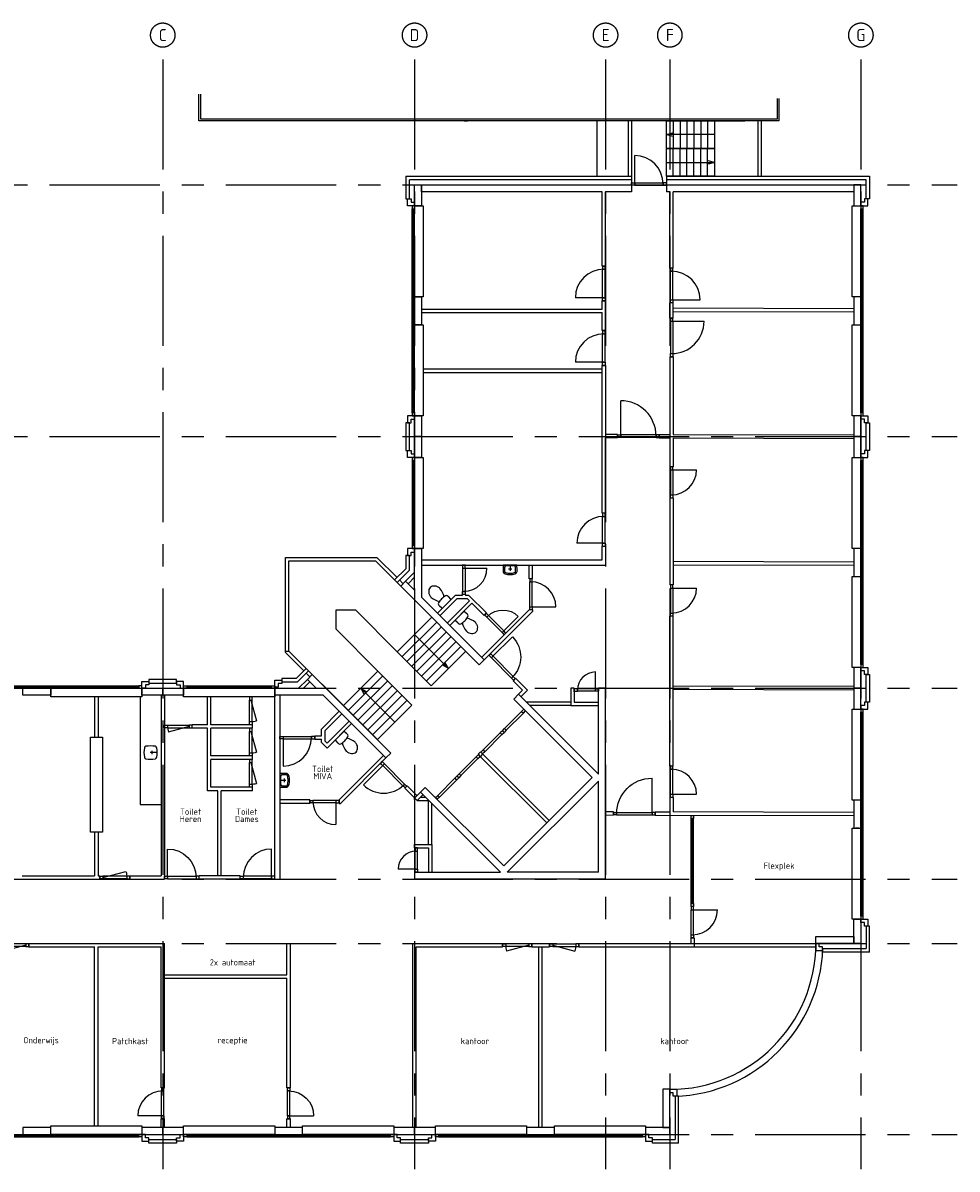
# Model space of a CAD drawing. Extents: x 6178 to 48598, y 7906 to 40924.
# Tile 2 of 2: x 21703 to 48598, y 7906 to 40924. Entities that reach past the tile are written whole.
import ezdxf
from ezdxf.enums import TextEntityAlignment as Align

# ---------------------------------------------------------------- set-up
doc = ezdxf.new("R2010")
doc.units = 0
doc.header["$LTSCALE"] = 100
doc.linetypes.add('CENTER', pattern=[50.8, 31.75, -6.35, 6.35, -6.35])
doc.layers.get('0').update_dxf_attribs({"linetype": 'CONTINUOUS'})
for name, color, linetype in [('AL21----', 8, 'CONTINUOUS'), ('AL22----', 8, 'CONTINUOUS'), ('AL24----', 8, 'CONTINUOUS'), ('AL28----', 8, 'CONTINUOUS'), ('AL31----', 8, 'CONTINUOUS'), ('AL32----', 8, 'CONTINUOUS'), ('AL74----', 8, 'CONTINUOUS'), ('BL$7----', 1, 'CENTER'), ('text', 1, 'CONTINUOUS')]:
    doc.layers.add(name, color=color, linetype=linetype)
doc.styles.add('BURO-018', font='Isocp.shx', dxfattribs={"height": 180})
doc.styles.add('BURO-035', font='Isocp.shx', dxfattribs={"height": 350})

# ---------------------------------------------------------------- blocks, each defined once
blk = doc.blocks.new('*U31', base_point=(48122, 49812))
at = {"color": 0}
for p, q in [((47712, 49812), (47712, 50632)), ((47622, 49847), (47712, 49847)), ((47622, 49777), (47622, 49847)), ((47712, 49777), (47622, 49777)), ((47712, 49847), (47712, 49777)), ((47712, 49847), (48532, 49847)), ((47712, 49777), (48532, 49777)), ((48622, 49847), (48532, 49847)), ((48532, 49847), (48532, 49777)), ((48532, 49777), (48622, 49777)), ((48622, 49777), (48622, 49847))]:
    blk.add_line(p, q, dxfattribs=at)
blk.add_arc((47712, 49812), 820, 0, 90, dxfattribs=at)
blk = doc.blocks.new('*U32', base_point=(23247, 22387))
at = {"color": 0}
for p, q in [((20222, 22422, 800), (20312, 22422, 800)), ((20222, 22352, 800), (20222, 22422, 800)), ((20312, 22352, 800), (20222, 22352, 800)), ((20312, 22422, 800), (20312, 22352, 800)), ((20312, 22422, 800), (26182, 22422, 800)), ((20312, 22387, 890), (26182, 22387, 890)), ((20312, 22352, 800), (26182, 22352, 800)), ((26182, 22422, 800), (26272, 22422, 800)), ((26182, 22352, 800), (26182, 22422, 800)), ((26272, 22352, 800), (26182, 22352, 800)), ((26272, 22422, 800), (26272, 22352, 800))]:
    blk.add_line(p, q, dxfattribs=at)
blk = doc.blocks.new('*U33', base_point=(41422, 40624))
at = {"color": 0}
for p, q in [((41387, 41937, 800), (41387, 41847, 800)), ((41457, 41937, 800), (41387, 41937, 800)), ((41457, 41847, 800), (41457, 41937, 800)), ((41387, 41847, 800), (41457, 41847, 800)), ((41387, 41847, 800), (41387, 39402, 800)), ((41422, 41847, 890), (41422, 39402, 890)), ((41457, 41847, 800), (41457, 39402, 800)), ((41387, 39402, 800), (41387, 39312, 800)), ((41457, 39402, 800), (41387, 39402, 800)), ((41387, 39312, 800), (41457, 39312, 800)), ((41457, 39312, 800), (41457, 39402, 800))]:
    blk.add_line(p, q, dxfattribs=at)
blk = doc.blocks.new('*U34', base_point=(36034, 35337))
at = {"color": 0}
for p, q in [((34722, 35372, 800), (34812, 35372, 800)), ((34722, 35302, 800), (34722, 35372, 800)), ((34812, 35372, 800), (34812, 35302, 800)), ((34812, 35372, 800), (37257, 35372, 800)), ((34812, 35337, 890), (37257, 35337, 890)), ((37257, 35372, 800), (37347, 35372, 800)), ((37257, 35302, 800), (37257, 35372, 800)), ((37347, 35372, 800), (37347, 35302, 800)), ((34812, 35302, 800), (34722, 35302, 800)), ((34812, 35302, 800), (37257, 35302, 800)), ((37347, 35302, 800), (37257, 35302, 800))]:
    blk.add_line(p, q, dxfattribs=at)
blk = doc.blocks.new('*U5', base_point=(42617, 32733))
at = {"color": 0}
for p, q in [((43211, 33376), (43148, 33313)), ((43261, 33327), (43211, 33376)), ((42656, 32821), (43148, 33313)), ((42706, 32772), (43197, 33263)), ((43148, 33313), (43197, 33263)), ((43197, 33263), (43261, 33327)), ((42038, 32203), (42529, 32694)), ((42593, 32758), (42529, 32694)), ((42529, 32694), (42579, 32644)), ((42579, 32644), (42642, 32708)), ((42593, 32758), (42656, 32821)), ((42642, 32708), (42593, 32758)), ((42642, 32708), (42593, 32758)), ((42706, 32772), (42642, 32708)), ((42656, 32821), (42706, 32772)), ((42087, 32153), (42579, 32644)), ((41974, 32139), (42038, 32203)), ((42023, 32089), (41974, 32139)), ((42087, 32153), (42023, 32089)), ((42038, 32203), (42087, 32153))]:
    blk.add_line(p, q, dxfattribs=at)
for points in [[(42609, 33007, 0, 0, 0), (42821, 33219, 100, 0, 0), (42962, 33360, 0, 0, 0)], [(42343, 32742, 0, 0, 0), (42131, 32530, 100, 0, 0), (41990, 32388, 0, 0, 0)]]:
    blk.add_lwpolyline(points, format="xyseb", dxfattribs=at)
blk = doc.blocks.new('*U6', base_point=(43926, 34041))
at = {"color": 0}
for p, q in [((44520, 34684), (44456, 34621)), ((44569, 34635), (44520, 34684)), ((43964, 34129), (44456, 34621)), ((44014, 34080), (44505, 34571)), ((44456, 34621), (44505, 34571)), ((44505, 34571), (44569, 34635)), ((43901, 34066), (43837, 34002)), ((43887, 33953), (43950, 34016)), ((43901, 34066), (43964, 34129)), ((43950, 34016), (43901, 34066)), ((43950, 34016), (43901, 34066)), ((44014, 34080), (43950, 34016)), ((43964, 34129), (44014, 34080)), ((43346, 33511), (43837, 34002)), ((43395, 33461), (43887, 33953)), ((43837, 34002), (43887, 33953)), ((43282, 33447), (43346, 33511)), ((43332, 33398), (43282, 33447)), ((43395, 33461), (43332, 33398)), ((43346, 33511), (43395, 33461))]:
    blk.add_line(p, q, dxfattribs=at)
for points in [[(43917, 34315, 0, 0, 0), (44129, 34527, 100, 0, 0), (44270, 34669, 0, 0, 0)], [(43652, 34050, 0, 0, 0), (43439, 33838, 100, 0, 0), (43298, 33696, 0, 0, 0)]]:
    blk.add_lwpolyline(points, format="xyseb", dxfattribs=at)
blk = doc.blocks.new('*U8', base_point=(37997, 33868))
at = {"color": 0}
for p, q in [((37497, 33903), (37587, 33903)), ((37497, 33833), (37497, 33903)), ((37587, 33833), (37497, 33833)), ((37587, 33903), (37587, 33833)), ((37587, 33903), (38407, 33903)), ((37587, 33868), (37587, 33048)), ((37587, 33833), (38407, 33833)), ((38497, 33903), (38407, 33903)), ((38407, 33903), (38407, 33833)), ((38407, 33833), (38497, 33833)), ((38497, 33833), (38497, 33903))]:
    blk.add_line(p, q, dxfattribs=at)
blk.add_arc((37587, 33868), 820, 270, 0, dxfattribs=at)
blk = doc.blocks.new('*U9', base_point=(40771, 32795))
at = {"color": 0}
for p, q in [((40481, 33085), (39901, 32505)), ((40442, 33174), (40392, 33124)), ((40392, 33124), (40456, 33060)), ((40505, 33110), (40442, 33174)), ((40456, 33060), (40505, 33110)), ((40456, 33060), (41036, 32481)), ((40505, 33110), (41085, 32530)), ((41036, 32481), (41085, 32530)), ((41099, 32417), (41036, 32481)), ((41085, 32530), (41149, 32466)), ((41149, 32466), (41099, 32417))]:
    blk.add_line(p, q, dxfattribs=at)
blk.add_arc((40481, 33085), 820, 225, 315, dxfattribs=at)
blk = doc.blocks.new('*U7', base_point=(39522, 32965))
at = {"color": 0}
for p, q in [((39262, 33274), (39212, 33225)), ((39212, 33225), (39276, 33161)), ((39326, 33210), (39262, 33274)), ((39276, 33161), (39326, 33210)), ((39718, 32719), (39276, 33161)), ((39768, 32768), (39326, 33210)), ((39743, 32743), (39301, 32301)), ((39718, 32719), (39768, 32768)), ((39782, 32655), (39718, 32719)), ((39768, 32768), (39831, 32705)), ((39831, 32705), (39782, 32655))]:
    blk.add_line(p, q, dxfattribs=at)
blk.add_arc((39743, 32743), 625, 135, 225, dxfattribs=at)
blk = doc.blocks.new('114-37O')
at = {"color": 0, "linetype": 'Continuous'}
for p, q in [((-185, 30), (-185, 104)), ((155, 0), (-155, 0)), ((185, 30), (185, 104))]:
    blk.add_line(p, q, dxfattribs=at)
for points in [[(0, 670, 0.116537), (-67, 654, 0.104226), (-127, 606, 0.090519), (-166, 537, 0.082749), (-180, 453, 0.082749)], [(180, 453, 0.082749), (166, 537, 0.090519), (127, 606, 0.104226), (67, 654, 0.116537), (0, 670, 0.116537)]]:
    blk.add_lwpolyline(points, format="xyb", dxfattribs=at)
for centre, radius, start, end in [((389, 507), 572, 185.4721, 212.2561), ((-389, 507), 572, 327.7439, 354.5279), ((164, 87), 350, 169.0987, 177.2225), ((-155, 30), 30, 180, 270), ((-130, 144), 50, 103.75, 169.0987), ((-11, -343), 552, 88.8789, 103.75), ((11, -343), 552, 76.25, 91.1211), ((130, 144), 50, 10.9013, 76.25), ((155, 30), 30, 270, 0), ((-164, 87), 350, 2.7775, 10.9013)]:
    blk.add_arc(centre, radius, start, end, dxfattribs=at)
blk = doc.blocks.new('*U10', base_point=(32306, 29837))
at = {"color": 0}
for p, q in [((31873, 29872), (31963, 29872)), ((31873, 29802), (31873, 29872)), ((31963, 29802), (31873, 29802)), ((31963, 29872), (31963, 29802)), ((31963, 29872), (32648, 29872)), ((31963, 29802), (32648, 29802)), ((32648, 29837), (31986, 30014)), ((32738, 29872), (32648, 29872)), ((32648, 29872), (32648, 29802)), ((32648, 29802), (32738, 29802)), ((32738, 29802), (32738, 29872))]:
    blk.add_line(p, q, dxfattribs=at)
blk.add_arc((32648, 29837), 685, 165, 180, dxfattribs=at)
blk = doc.blocks.new('*U13', base_point=(29847, 27887))
at = {"color": 0}
for p, q in [((29426, 27922), (29516, 27922)), ((29426, 27852), (29426, 27922)), ((29516, 27852), (29426, 27852)), ((29516, 27922), (29516, 27852)), ((30178, 27922), (29516, 27922)), ((30178, 27852), (29516, 27852)), ((30178, 27887), (29539, 27715)), ((30268, 27922), (30178, 27922)), ((30178, 27922), (30178, 27852)), ((30178, 27852), (30268, 27852)), ((30268, 27852), (30268, 27922))]:
    blk.add_line(p, q, dxfattribs=at)
blk.add_arc((30178, 27887), 662, 180, 195, dxfattribs=at)
blk = doc.blocks.new('*U15', base_point=(36328, 24464))
at = {"color": 0}
for p, q in [((36293, 24914), (36293, 24824)), ((36363, 24914), (36293, 24914)), ((36293, 24824), (36363, 24824)), ((36293, 24104), (36293, 24824)), ((36363, 24824), (36363, 24914)), ((36363, 24104), (36363, 24824)), ((36293, 24014), (36293, 24104)), ((36293, 24104), (36363, 24104)), ((36328, 24104), (37048, 24104)), ((36363, 24104), (36363, 24014)), ((36363, 24014), (36293, 24014))]:
    blk.add_line(p, q, dxfattribs=at)
blk.add_arc((36328, 24104), 720, 0, 90, dxfattribs=at)
blk = doc.blocks.new('*U16', base_point=(39923, 29006))
at = {"color": 0}
for p, q in [((39413, 29006), (39413, 30026)), ((39323, 29041), (39413, 29041)), ((39323, 28971), (39323, 29041)), ((39413, 28971), (39323, 28971)), ((39413, 29041), (39413, 28971)), ((40433, 29041), (39413, 29041)), ((40433, 28971), (39413, 28971)), ((40523, 29041), (40433, 29041)), ((40433, 29041), (40433, 28971)), ((40433, 28971), (40523, 28971)), ((40523, 28971), (40523, 29041))]:
    blk.add_line(p, q, dxfattribs=at)
blk.add_arc((39413, 29006), 1020, 0, 90, dxfattribs=at)
blk = doc.blocks.new('*U17', base_point=(40878, 27673))
at = {"color": 0}
for p, q in [((40843, 28123), (40843, 28033)), ((40913, 28123), (40843, 28123)), ((40913, 28033), (40913, 28123)), ((40843, 28033), (40913, 28033)), ((40843, 28033), (40843, 27313)), ((40878, 28033), (41598, 28033)), ((40913, 28033), (40913, 27313)), ((40843, 27223), (40843, 27313)), ((40843, 27313), (40913, 27313)), ((40913, 27223), (40843, 27223)), ((40913, 27313), (40913, 27223))]:
    blk.add_line(p, q, dxfattribs=at)
blk.add_arc((40878, 28033), 720, 270, 0, dxfattribs=at)
blk = doc.blocks.new('*U18', base_point=(40878, 24270))
at = {"color": 0}
for p, q in [((40843, 24720), (40843, 24630)), ((40913, 24720), (40843, 24720)), ((40843, 24630), (40913, 24630)), ((40843, 24630), (40843, 23910)), ((40878, 24630), (41598, 24630)), ((40913, 24630), (40913, 24720)), ((40913, 24630), (40913, 23910)), ((40843, 23820), (40843, 23910)), ((40843, 23910), (40913, 23910)), ((40913, 23820), (40843, 23820)), ((40913, 23910), (40913, 23820))]:
    blk.add_line(p, q, dxfattribs=at)
blk.add_arc((40878, 24630), 720, 270, 0, dxfattribs=at)
blk = doc.blocks.new('*U19', base_point=(40878, 19047))
at = {"color": 0}
for p, q in [((40843, 19497), (40843, 19407)), ((40913, 19497), (40843, 19497)), ((40913, 19407), (40913, 19497)), ((40843, 19407), (40913, 19407)), ((40843, 18687), (40843, 19407)), ((40913, 18687), (40913, 19407)), ((40843, 18597), (40843, 18687)), ((40843, 18687), (40913, 18687)), ((40913, 18597), (40843, 18597)), ((40878, 18687), (41598, 18687)), ((40913, 18687), (40913, 18597))]:
    blk.add_line(p, q, dxfattribs=at)
blk.add_arc((40878, 18687), 720, 0, 90, dxfattribs=at)
blk = doc.blocks.new('*U20', base_point=(37928, 21706))
at = {"color": 0}
for p, q in [((38188, 21706), (38188, 22226)), ((37668, 21741), (37578, 21741)), ((37578, 21741), (37578, 21671)), ((37578, 21671), (37668, 21671)), ((37668, 21671), (37668, 21741)), ((38188, 21741), (37668, 21741)), ((38188, 21671), (37668, 21671)), ((38188, 21671), (38188, 21741)), ((38188, 21741), (38278, 21741)), ((38278, 21671), (38188, 21671)), ((38278, 21741), (38278, 21671))]:
    blk.add_line(p, q, dxfattribs=at)
blk.add_arc((38188, 21706), 520, 90, 180, dxfattribs=at)
blk = doc.blocks.new('*U21', base_point=(33028, 16806))
at = {"color": 0}
for p, q in [((32993, 17156), (32993, 17066)), ((33063, 17156), (32993, 17156)), ((32993, 17066), (33063, 17066)), ((32993, 16546), (32993, 17066)), ((33063, 17066), (33063, 17156)), ((33063, 16546), (33063, 17066)), ((33028, 16546), (32508, 16546)), ((32993, 16456), (32993, 16546)), ((32993, 16546), (33063, 16546)), ((33063, 16546), (33063, 16456)), ((33063, 16456), (32993, 16456))]:
    blk.add_line(p, q, dxfattribs=at)
blk.add_arc((33028, 16546), 520, 90, 180, dxfattribs=at)
blk = doc.blocks.new('*U22', base_point=(30384, 18489))
at = {"color": 0}
for p, q in [((29964, 18524), (30054, 18524)), ((29964, 18454), (29964, 18524)), ((30054, 18524), (30054, 18454)), ((30713, 18524), (30054, 18524)), ((30803, 18524), (30713, 18524)), ((30713, 18524), (30713, 18454)), ((30803, 18454), (30803, 18524)), ((30054, 18454), (29964, 18454)), ((30713, 18454), (30054, 18454)), ((30713, 18489), (30713, 17830)), ((30713, 18454), (30803, 18454))]:
    blk.add_line(p, q, dxfattribs=at)
blk.add_arc((30713, 18489), 659, 180, 270, dxfattribs=at)
blk = doc.blocks.new('114-37N')
at = {"color": 0, "linetype": 'Continuous'}
for p, q in [((-195, 0), (195, 0)), ((-117, 20), (117, 20)), ((-50, 120), (50, 120)), ((0, 20), (0, 170))]:
    blk.add_line(p, q, dxfattribs=at)
for centre, radius, start, end in [((-127, 178), 73.5, 145.2527, 174.5381), ((2813, 176), 3013, 179.8295, 183.3434), ((-84, 135), 133, 116.0384, 140.8374), ((-127, 178), 33.5, 147.7957, 171.9781), ((2813, 176), 2973, 179.8719, 182.261), ((-117, 60), 40, 182.261, 270), ((-84, 135), 93.2, 118.0492, 139.7589), ((0, -241), 516, 90, 106.0083), ((0, -241), 476, 90, 105.556), ((0, -241), 516, 73.9917, 90), ((0, -241), 476, 74.444, 90), ((117, 60), 40, 270, 357.739), ((84, 135), 93.2, 40.2411, 61.9508), ((84, 135), 133, 39.1626, 63.9616), ((127, 178), 33.5, 8.0219, 32.2043), ((-2813, 176), 2973, 357.739, 0.1281), ((127, 178), 73.5, 5.4619, 34.7473), ((-2813, 176), 3013, 356.6566, 0.1705)]:
    blk.add_arc(centre, radius, start, end, dxfattribs=at)
blk = doc.blocks.new('*U23', base_point=(28453, 16306))
at = {"color": 0}
for p, q in [((28863, 16306), (28863, 17126)), ((27953, 16341), (28043, 16341)), ((27953, 16271), (27953, 16341)), ((28043, 16271), (27953, 16271)), ((28043, 16341), (28043, 16271)), ((28863, 16341), (28043, 16341)), ((28863, 16271), (28043, 16271)), ((28953, 16341), (28863, 16341)), ((28863, 16341), (28863, 16271)), ((28863, 16271), (28953, 16271)), ((28953, 16271), (28953, 16341))]:
    blk.add_line(p, q, dxfattribs=at)
blk.add_arc((28863, 16306), 820, 90, 180, dxfattribs=at)
blk = doc.blocks.new('*U24', base_point=(25728, 9800))
at = {"color": 0}
for p, q in [((25693, 10250), (25693, 10160)), ((25763, 10250), (25693, 10250)), ((25763, 10160), (25763, 10250)), ((25693, 10160), (25763, 10160)), ((25693, 9440), (25693, 10160)), ((25763, 9440), (25763, 10160)), ((25728, 9440), (25008, 9440)), ((25693, 9350), (25693, 9440)), ((25693, 9440), (25763, 9440)), ((25763, 9350), (25693, 9350)), ((25763, 9440), (25763, 9350))]:
    blk.add_line(p, q, dxfattribs=at)
blk.add_arc((25728, 9440), 720, 90, 180, dxfattribs=at)
blk = doc.blocks.new('*U25', base_point=(41478, 15001))
at = {"color": 0}
for p, q in [((41443, 15451), (41443, 15361)), ((41513, 15451), (41443, 15451)), ((41443, 15361), (41513, 15361)), ((41443, 14641), (41443, 15361)), ((41478, 15361), (42198, 15361)), ((41513, 15361), (41513, 15451)), ((41513, 14641), (41513, 15361)), ((41443, 14551), (41443, 14641)), ((41443, 14641), (41513, 14641)), ((41513, 14551), (41443, 14551)), ((41513, 14641), (41513, 14551))]:
    blk.add_line(p, q, dxfattribs=at)
blk.add_arc((41478, 15361), 720, 270, 0, dxfattribs=at)
blk = doc.blocks.new('*U26', base_point=(41478, 16766))
at = {"color": 0}
for p, q in [((41443, 17991, 800), (41443, 18081, 800)), ((41443, 18081, 800), (41513, 18081, 800)), ((41443, 15541, 800), (41443, 17991, 800)), ((41513, 17991, 800), (41443, 17991, 800)), ((41478, 15541, 890), (41478, 17991, 890)), ((41513, 18081, 800), (41513, 17991, 800)), ((41513, 15541, 800), (41513, 17991, 800)), ((41443, 15451, 800), (41443, 15541, 800)), ((41443, 15541, 800), (41513, 15541, 800)), ((41513, 15541, 800), (41513, 15451, 800)), ((41513, 15451, 800), (41443, 15451, 800))]:
    blk.add_line(p, q, dxfattribs=at)
blk = doc.blocks.new('*U27', base_point=(34397, 24883))
at = {"color": 0}
for p, q in [((34362, 25306), (34362, 25216)), ((34432, 25306), (34362, 25306)), ((34362, 25216), (34432, 25216)), ((34362, 25216), (34362, 24549)), ((34397, 25216), (35063, 25216)), ((34432, 25216), (34432, 25306)), ((34432, 25216), (34432, 24549)), ((34362, 24459), (34362, 24549)), ((34362, 24549), (34432, 24549)), ((34432, 24459), (34362, 24459)), ((34432, 24549), (34432, 24459))]:
    blk.add_line(p, q, dxfattribs=at)
blk.add_arc((34397, 25216), 666, 270, 360, dxfattribs=at)
blk = doc.blocks.new('*U46', base_point=(38428, 26322))
at = {"color": 0}
for p, q in [((38393, 26800), (38393, 26710)), ((38463, 26800), (38393, 26800)), ((38463, 26710), (38463, 26800)), ((38393, 26710), (38463, 26710)), ((38393, 25933), (38393, 26710)), ((38463, 25933), (38463, 26710)), ((38428, 25933), (37650, 25933)), ((38393, 25843), (38393, 25933)), ((38393, 25933), (38463, 25933)), ((38463, 25843), (38393, 25843)), ((38463, 25933), (38463, 25843))]:
    blk.add_line(p, q, dxfattribs=at)
blk.add_arc((38428, 25933), 777, 90, 180, dxfattribs=at)
blk = doc.blocks.new('*U47', base_point=(38428, 31559))
at = {"color": 0}
for p, q in [((38393, 32059), (38393, 31969)), ((38463, 32059), (38393, 32059)), ((38463, 31969), (38463, 32059)), ((38393, 31969), (38463, 31969)), ((38393, 31149), (38393, 31969)), ((38463, 31149), (38463, 31969)), ((38428, 31149), (37608, 31149)), ((38393, 31059), (38393, 31149)), ((38393, 31149), (38463, 31149)), ((38463, 31059), (38393, 31059)), ((38463, 31149), (38463, 31059))]:
    blk.add_line(p, q, dxfattribs=at)
blk.add_arc((38428, 31149), 820, 90, 180, dxfattribs=at)
blk = doc.blocks.new('*U48', base_point=(38428, 33418))
at = {"color": 0}
for p, q in [((38393, 33918), (38393, 33828)), ((38463, 33918), (38393, 33918)), ((38393, 33828), (38463, 33828)), ((38393, 33008), (38393, 33828)), ((38463, 33828), (38463, 33918)), ((38463, 33008), (38463, 33828)), ((38428, 33008), (37608, 33008)), ((38393, 32918), (38393, 33008)), ((38393, 33008), (38463, 33008)), ((38463, 32918), (38393, 32918)), ((38463, 33008), (38463, 32918))]:
    blk.add_line(p, q, dxfattribs=at)
blk.add_arc((38428, 33008), 820, 90, 180, dxfattribs=at)
blk = doc.blocks.new('*U49', base_point=(40378, 33360))
at = {"color": 0}
for p, q in [((40343, 33860), (40343, 33770)), ((40413, 33860), (40343, 33860)), ((40343, 33770), (40413, 33770)), ((40343, 32950), (40343, 33770)), ((40413, 33770), (40413, 33860)), ((40413, 32950), (40413, 33770)), ((40343, 32860), (40343, 32950)), ((40343, 32950), (40413, 32950)), ((40413, 32860), (40343, 32860)), ((40378, 32950), (41198, 32950)), ((40413, 32950), (40413, 32860))]:
    blk.add_line(p, q, dxfattribs=at)
blk.add_arc((40378, 32950), 820, 360, 90, dxfattribs=at)
blk = doc.blocks.new('*U50', base_point=(40378, 31864))
at = {"color": 0}
for p, q in [((40343, 32422), (40343, 32332)), ((40413, 32422), (40343, 32422)), ((40413, 32332), (40413, 32422)), ((40343, 32332), (40413, 32332)), ((40343, 32332), (40343, 31397)), ((40378, 32332), (41313, 32332)), ((40413, 32332), (40413, 31397)), ((40343, 31307), (40343, 31397)), ((40343, 31397), (40413, 31397)), ((40413, 31397), (40413, 31307)), ((40413, 31307), (40343, 31307))]:
    blk.add_line(p, q, dxfattribs=at)
blk.add_arc((40378, 32332), 935, 270, 360, dxfattribs=at)
blk = doc.blocks.new('*U51', base_point=(28548, 19309))
at = {"color": 0}
for p, q in [((28513, 19709), (28513, 19619)), ((28583, 19709), (28513, 19709)), ((28513, 19619), (28583, 19619)), ((28513, 18999), (28513, 19619)), ((28548, 19619), (28709, 19020)), ((28583, 19619), (28583, 19709)), ((28583, 18999), (28583, 19619)), ((28513, 18909), (28513, 18999)), ((28513, 18999), (28583, 18999)), ((28583, 18909), (28513, 18909)), ((28583, 18999), (28583, 18909))]:
    blk.add_line(p, q, dxfattribs=at)
blk.add_arc((28548, 19619), 620, 270, 285, dxfattribs=at)

msp = doc.modelspace()

# ---------------------------------------------------------------- linework, layer by layer
at = {"layer": 'AL21----', "linetype": 'Continuous'}
for p, q in [((34406, 38106), (34506, 38106)), ((39228, 36331), (39228, 36231)), ((40228, 36331), (40228, 36231)), ((29262, 22826), (29262, 25526)), ((29362, 22826), (29362, 25426)), ((29262, 22826), (29362, 22826)), ((29262, 22826), (29362, 22826)), ((28953, 16256), (28953, 21556)), ((36115, 21164), (36186, 21094)), ((34807, 19856), (34878, 19927)), ((34807, 19856), (34878, 19785)), ((34878, 19927), (34948, 19856)), ((34878, 19785), (34948, 19856)), ((29103, 18556), (29103, 16256)), ((33570, 18619), (33640, 18548)), ((45778, 17731), (45678, 17731)), ((38478, 16256), (32978, 16256)), ((38278, 16456), (35649, 16456)), ((36203, 9056), (36203, 8956))]:
    msp.add_line(p, q, dxfattribs=at)
at = {"layer": 'AL21----'}
for p, q in [((38232, 36506), (38232, 38106)), ((39128, 38106), (39128, 36506)), ((39228, 38106), (39228, 36506)), ((42861, 38106), (42861, 36506)), ((42961, 38106), (42961, 36506)), ((33178, 32681), (38378, 32681)), ((33178, 32581), (38378, 32581)), ((33228, 30956), (38378, 30956)), ((33228, 30856), (38378, 30856)), ((29262, 25526), (31895, 25526)), ((29362, 25426), (31853, 25426)), ((31853, 25426), (32403, 24877)), ((31895, 25526), (32474, 24947)), ((32721, 24841), (32978, 25098)), ((32474, 24806), (32580, 24700)), ((32544, 24877), (32650, 24770)), ((32580, 24700), (32721, 24841)), ((32721, 24841), (32978, 24584)), ((32792, 24770), (32978, 24957)), ((32580, 24700), (34842, 22437)), ((33178, 24384), (34984, 22578)), ((29262, 22785), (29262, 22826)), ((29787, 22260), (29262, 22785)), ((29857, 22331), (29362, 22826)), ((34984, 22578), (34842, 22437)), ((29857, 22190), (29963, 22083)), ((29893, 22013), (30034, 22154)), ((29928, 22260), (30034, 22154)), ((32297, 19891), (30034, 22154)), ((29893, 22013), (29636, 21756)), ((29963, 21942), (29777, 21756)), ((30149, 21756), (29893, 22013)), ((45628, 21806), (40428, 21821)), ((29103, 21556), (29103, 18556)), ((32155, 19750), (30349, 21556)), ((35974, 21588), (35832, 21447)), ((35974, 21588), (38278, 19284)), ((38278, 19284), (38278, 21756)), ((38478, 21756), (38278, 21756)), ((38478, 16256), (38478, 21756)), ((45628, 21706), (40428, 21721)), ((35832, 21447), (38095, 19184)), ((32297, 19891), (32155, 19750)), ((36858, 17947), (34948, 19856)), ((36787, 17876), (34878, 19785)), ((38095, 19184), (35549, 16639)), ((33287, 18901), (33145, 18760)), ((35549, 16639), (33287, 18901)), ((38278, 19084), (35649, 16456)), ((38278, 16456), (38278, 19084)), ((35449, 16456), (33145, 18760)), ((28953, 16256), (29103, 16256)), ((32978, 16456), (35449, 16456)), ((32978, 16456), (32978, 16256))]:
    msp.add_line(p, q, dxfattribs=at)
at = {"layer": 'AL22----', "linetype": 'Continuous'}
for p, q in [((38378, 33918), (38378, 36056)), ((38478, 33918), (38478, 36056)), ((40328, 33860), (40328, 36056)), ((40428, 33860), (40428, 36056)), ((38378, 33918), (38478, 33918)), ((40428, 33860), (40328, 33860)), ((38378, 32681), (38378, 32918)), ((38378, 32918), (38478, 32918)), ((38478, 32059), (38478, 32918)), ((40328, 32422), (40328, 32860)), ((40428, 32860), (40328, 32860)), ((40428, 32422), (40428, 32860)), ((38378, 32059), (38378, 32581)), ((40328, 32422), (40428, 32422)), ((38378, 32059), (38478, 32059)), ((38378, 26800), (38378, 31059)), ((38378, 31059), (38478, 31059)), ((38478, 31059), (38478, 29070)), ((40328, 31307), (40328, 29070)), ((40328, 31307), (40428, 31307)), ((40428, 31307), (40428, 29070)), ((38823, 29071), (38478, 29070)), ((38823, 29071), (38823, 28971)), ((40023, 29071), (40023, 28971)), ((38823, 28971), (38478, 28970)), ((38478, 26800), (38478, 28970)), ((40328, 28970), (40328, 28138)), ((40428, 28970), (40428, 28138)), ((40428, 28138), (40328, 28138)), ((40328, 27238), (40328, 24735)), ((40428, 27238), (40328, 27238)), ((40428, 27238), (40428, 24735)), ((38478, 26800), (38378, 26800)), ((38378, 25456), (38378, 25843)), ((38478, 25843), (38378, 25843)), ((38478, 25843), (38478, 25306)), ((33178, 25456), (38378, 25456)), ((33178, 25306), (38478, 25306)), ((34347, 25306), (34447, 25306)), ((34447, 25306), (34347, 25306)), ((36278, 24914), (36278, 25306)), ((36378, 24914), (36378, 25306)), ((36378, 24914), (36278, 24914)), ((34347, 24459), (34347, 24433)), ((34447, 24459), (34347, 24459)), ((34447, 24459), (34447, 24433)), ((40428, 24735), (40328, 24735)), ((35051, 23926), (34543, 24433)), ((34980, 23855), (34630, 24205)), ((35051, 23926), (34980, 23855)), ((36378, 24014), (36278, 24014)), ((40428, 23835), (40328, 23835)), ((40328, 19512), (40328, 23835)), ((40428, 19512), (40428, 23835)), ((35888, 22046), (35817, 21976)), ((35817, 21976), (36087, 21702)), ((35888, 22046), (36229, 21702)), ((37578, 21756), (37478, 21756)), ((37578, 21656), (37578, 21756)), ((38278, 21656), (38278, 21756)), ((38278, 21656), (38278, 21756)), ((29103, 20387), (29103, 20287)), ((30103, 20387), (30300, 20387)), ((30103, 20387), (30103, 20287)), ((30103, 20287), (30300, 20287)), ((30458, 20033), (30300, 20191)), ((31988, 19583), (32059, 19653)), ((40428, 19512), (40328, 19512)), ((31378, 19114), (31448, 19184)), ((32695, 18875), (32766, 18946)), ((32695, 18875), (33049, 18522)), ((32766, 18946), (33049, 18663)), ((29964, 18539), (29103, 18539)), ((29964, 18539), (29964, 18439)), ((30803, 18539), (30803, 18439)), ((32978, 18551), (32978, 18593)), ((40328, 18612), (40328, 18096)), ((40428, 18612), (40328, 18612)), ((40428, 18612), (40428, 18196)), ((29964, 18439), (29103, 18439)), ((38707, 18197), (38707, 18097)), ((39907, 18197), (40328, 18196)), ((39907, 18197), (39907, 18097)), ((39907, 18097), (40328, 18096)), ((40928, 18096), (41028, 18096)), ((32978, 17156), (32978, 17256)), ((32978, 17156), (33078, 17156)), ((23917, 16356), (23917, 16256)), ((24783, 16356), (25678, 16356)), ((24783, 16356), (24783, 16256)), ((24783, 16256), (25778, 16256)), ((25778, 16256), (25778, 16356)), ((26778, 16256), (26778, 16356)), ((26778, 16256), (26878, 16256)), ((27953, 16256), (27853, 16256)), ((27953, 16256), (27953, 16356)), ((28953, 16256), (28953, 16356)), ((29103, 16356), (29103, 16256)), ((32978, 16456), (33078, 16456)), ((32978, 16456), (33078, 16456)), ((40928, 14566), (40928, 14406)), ((40928, 14566), (41028, 14566)), ((41028, 14566), (41028, 14306)), ((21875, 14406), (21875, 14306)), ((21875, 14406), (25778, 14406)), ((21875, 14306), (23765, 14306)), ((23865, 14306), (25678, 14306)), ((25678, 10250), (25678, 14306)), ((25778, 10250), (25778, 14406)), ((29303, 14406), (29403, 14406)), ((29303, 13506), (29303, 14406)), ((29403, 10250), (29403, 14406)), ((32928, 14406), (35513, 14406)), ((33028, 14306), (35513, 14306)), ((35513, 14406), (35513, 14306)), ((36355, 14406), (36355, 14306)), ((36355, 14406), (36866, 14406)), ((36355, 14306), (36866, 14306)), ((36866, 14406), (36866, 14306)), ((37708, 14406), (37708, 14306)), ((37708, 14406), (44528, 14406)), ((37708, 14306), (44528, 14306)), ((29303, 10250), (29303, 13406)), ((25678, 10250), (25778, 10250)), ((29403, 10250), (29303, 10250)), ((25678, 9350), (25778, 9350)), ((29403, 9350), (29303, 9350))]:
    msp.add_line(p, q, dxfattribs=at)
at = {"layer": 'AL22----'}
for p, q in [((40428, 32712), (45628, 32698)), ((40428, 32612), (45628, 32598)), ((40023, 29071), (40328, 29070)), ((40428, 29070), (45628, 29056)), ((40023, 28971), (40328, 28970)), ((40428, 28970), (45628, 28956)), ((40428, 25417), (45628, 25403)), ((40428, 25317), (45628, 25303)), ((34152, 24433), (33640, 23922)), ((34193, 24333), (33711, 23851)), ((34560, 24275), (33923, 23639)), ((34630, 24205), (33994, 23568)), ((34347, 24433), (34152, 24433)), ((34502, 24333), (34193, 24333)), ((34543, 24433), (34447, 24433)), ((34560, 24275), (34502, 24333)), ((36278, 24014), (34913, 22649)), ((36378, 23973), (34984, 22578)), ((36378, 24014), (36378, 23973)), ((23765, 21506), (23765, 20345)), ((23865, 21506), (23865, 20345)), ((25078, 21506), (25078, 18406)), ((25678, 21556), (25678, 16356)), ((25778, 21556), (25778, 16256)), ((36087, 21702), (35974, 21588)), ((36229, 21702), (36044, 21518)), ((37478, 21756), (37478, 21256)), ((37578, 21656), (37578, 21356)), ((37478, 21356), (36206, 21356)), ((37478, 21256), (36306, 21256)), ((37478, 21256), (38278, 21256)), ((37578, 21356), (38278, 21356)), ((30300, 20582), (30812, 21094)), ((30400, 20541), (30883, 21023)), ((30458, 20174), (31095, 20811)), ((30300, 20387), (30300, 20582)), ((30400, 20232), (30400, 20541)), ((30458, 20033), (31165, 20740)), ((30300, 20191), (30300, 20287)), ((30458, 20174), (30400, 20232)), ((30803, 18539), (32085, 19821)), ((30844, 18439), (32155, 19750)), ((32978, 18593), (33145, 18760)), ((33049, 18522), (33216, 18689)), ((33378, 17256), (33378, 18527)), ((30803, 18439), (30844, 18439)), ((33478, 17256), (33478, 18427)), ((38707, 18197), (38478, 18196)), ((45628, 18181), (40428, 18196)), ((38707, 18097), (38478, 18096)), ((45628, 18081), (40328, 18096)), ((23765, 17612), (23765, 16356)), ((23865, 17612), (23865, 16356)), ((32978, 17256), (33478, 17256)), ((33478, 17256), (33478, 16456)), ((33078, 17156), (33378, 17156)), ((33378, 17156), (33378, 16456)), ((21683, 16356), (23765, 16356)), ((21683, 16256), (23917, 16256)), ((23865, 16356), (23917, 16356)), ((27953, 16356), (26778, 16356)), ((27853, 16256), (26778, 16256)), ((23765, 9156), (23765, 14306)), ((23865, 9156), (23865, 14306)), ((32928, 9106), (32928, 14406)), ((33028, 9106), (33028, 14306)), ((36553, 9106), (36553, 14306)), ((36653, 9106), (36653, 14306)), ((25778, 13506), (29303, 13506)), ((25778, 13406), (29303, 13406)), ((25678, 9106), (25678, 9350)), ((25778, 9106), (25778, 9350)), ((29303, 9106), (29303, 9350)), ((29403, 9106), (29403, 9350))]:
    msp.add_line(p, q, dxfattribs=at)
msp.add_lwpolyline([(23648, 20345), (23992, 20345), (23992, 17612), (23648, 17612)], close=True, dxfattribs=at)
at = {"layer": 'AL24----'}
for p, q in [((40228, 37306), (40228, 38106)), ((40228, 38106), (41612, 38106)), ((40426, 38106), (40426, 37306)), ((40623, 38106), (40623, 37306)), ((40821, 38106), (40821, 37306)), ((41019, 38106), (41019, 37306)), ((41216, 38106), (41216, 37306)), ((41414, 38106), (41414, 37306)), ((41612, 38106), (41612, 37306)), ((41612, 38106), (42484, 38106)), ((40228, 37706), (40410, 37756)), ((40228, 37706), (40410, 37660)), ((41612, 37706), (40228, 37706)), ((40228, 36506), (40228, 37306)), ((41612, 37306), (40228, 37306)), ((40228, 37306), (41612, 37306)), ((40426, 36506), (40426, 37306)), ((40623, 36506), (40623, 37306)), ((40821, 36506), (40821, 37306)), ((41019, 36506), (41019, 37306)), ((41217, 36506), (41217, 37306)), ((41414, 36506), (41414, 37306)), ((41612, 37306), (41612, 36506)), ((41612, 37306), (41612, 37305)), ((40228, 36906), (41612, 36906)), ((41612, 36906), (41430, 36952)), ((41612, 36906), (41430, 36857)), ((41612, 36506), (40228, 36506)), ((41612, 36506), (42484, 36506)), ((30721, 23456), (30721, 24013, 800)), ((30721, 24013, 800), (31277, 24013)), ((32480, 22809), (31277, 24013)), ((33475, 23804), (32480, 22809)), ((31924, 22253), (30721, 23456)), ((33615, 23664), (32620, 22669)), ((33755, 23524), (32760, 22529)), ((33895, 23385), (32900, 22390)), ((32978, 23307), (33956, 22328)), ((34035, 23245), (33040, 22250)), ((32480, 22809), (33459, 21830)), ((34174, 23105), (33179, 22110)), ((34314, 22965), (33319, 21970)), ((33459, 21830), (34454, 22825)), ((33956, 22328), (33863, 22491)), ((31925, 22254), (30930, 21258)), ((32903, 21275), (31925, 22254)), ((33956, 22328), (33795, 22424)), ((30930, 21259), (30314, 21875)), ((31070, 21119), (32065, 22114)), ((31209, 20979), (32204, 21974)), ((31349, 20839), (32344, 21834)), ((31427, 21756), (31588, 21660)), ((31427, 21756), (31521, 21592)), ((32406, 20777), (31427, 21756)), ((31489, 20699), (32484, 21694)), ((31629, 20559), (32624, 21554)), ((30930, 21258), (31908, 20280)), ((31769, 20420), (32764, 21415)), ((31908, 20280), (32903, 21275))]:
    msp.add_line(p, q, dxfattribs=at)
at = {"layer": 'AL28----'}
for points in [[(43469, 38746), (43469, 38106), (26772, 38106), (26772, 38871)], [(43419, 38746), (43419, 38156), (26822, 38156), (26822, 38871)], [(32728, 36506), (39228, 36506)], [(32728, 36506), (32728, 35856), (32828, 35856), (32828, 36406)], [(39228, 36406), (32828, 36406)], [(40228, 36506), (46078, 36506)], [(45978, 36406), (40228, 36406)], [(46078, 36506), (46078, 35856), (45978, 35856), (45978, 36406)], [(38378, 36056), (33178, 36056), (33178, 36256), (39228, 36256)], [(39228, 36056), (38478, 36056)], [(40228, 36256), (45628, 36256), (45628, 36056), (40428, 36056)], [(40328, 36056), (40228, 36056)], [(32978, 24584), (32978, 25781), (33178, 25781), (33178, 24384)], [(32828, 25160), (32828, 25581), (32728, 25581), (32728, 25202)], [(32728, 25202), (32403, 24877), (32474, 24806), (32828, 25160)], [(32980, 24299), (32978, 24299)], [(29609, 21941), (29928, 22260), (29857, 22331), (29567, 22041)], [(29567, 22041), (29153, 22041), (29153, 21941), (29609, 21941)], [(30349, 21556), (28953, 21556), (28953, 21756), (30149, 21756)], [(46078, 14156), (46078, 14906), (45978, 14906), (45978, 14256)], [(46078, 14156), (44728, 14156), (44728, 14256), (45978, 14256)], [(40578, 8656), (40578, 10006), (40478, 10006), (40478, 8756)], [(40578, 8656), (39828, 8656), (39828, 8756), (40478, 8756)]]:
    msp.add_lwpolyline(points, dxfattribs=at)
for points in [[(33178, 35656), (32978, 35656), (32978, 36256), (33178, 36256)], [(45628, 35656), (45828, 35656), (45828, 36256), (45628, 36256)], [(32978, 35656), (32778, 35656), (32778, 35856), (32878, 35856), (32878, 35756), (32978, 35756)], [(45828, 35656), (46028, 35656), (46028, 35856), (45928, 35856), (45928, 35756), (45828, 35756)], [(33178, 32231), (32978, 32231), (32978, 33031), (33178, 33031)], [(45628, 32231), (45828, 32231), (45828, 33031), (45628, 33031)], [(32828, 28606), (32828, 29406), (32728, 29406), (32728, 28606)], [(32978, 29606), (32778, 29606), (32778, 29406), (32878, 29406), (32878, 29506), (32978, 29506)], [(33178, 29006), (32978, 29006), (32978, 29606), (33178, 29606)], [(45628, 29006), (45828, 29006), (45828, 29606), (45628, 29606)], [(45828, 29606), (46028, 29606), (46028, 29406), (45928, 29406), (45928, 29506), (45828, 29506)], [(45978, 28606), (45978, 29406), (46078, 29406), (46078, 28606)], [(33178, 28406), (32978, 28406), (32978, 29006), (33178, 29006)], [(45628, 28406), (45828, 28406), (45828, 29006), (45628, 29006)], [(32978, 28406), (32778, 28406), (32778, 28606), (32878, 28606), (32878, 28506), (32978, 28506)], [(45828, 28406), (46028, 28406), (46028, 28606), (45928, 28606), (45928, 28506), (45828, 28506)], [(32978, 25781), (32778, 25781), (32778, 25581), (32878, 25581), (32878, 25681), (32978, 25681)], [(45628, 24981), (45828, 24981), (45828, 25781), (45628, 25781)], [(45628, 21756), (45828, 21756), (45828, 22356), (45628, 22356)], [(45828, 22356), (46028, 22356), (46028, 22156), (45928, 22156), (45928, 22256), (45828, 22256)], [(45978, 21356), (45978, 22156), (46078, 22156), (46078, 21356)], [(25128, 21756), (25128, 21956), (25328, 21956), (25328, 21856), (25228, 21856), (25228, 21756)], [(25328, 21906), (26128, 21906), (26128, 22006), (25328, 22006)], [(26328, 21756), (26328, 21956), (26128, 21956), (26128, 21856), (26228, 21856), (26228, 21756)], [(28953, 21791), (28953, 21991), (29153, 21991), (29153, 21891), (29053, 21891), (29053, 21791)], [(21703, 21556), (21703, 21756), (22503, 21756), (22503, 21556)], [(25128, 21556), (25128, 21756), (25728, 21756), (25728, 21556)], [(25728, 21556), (25728, 21756), (26328, 21756), (26328, 21556)], [(45628, 21156), (45828, 21156), (45828, 21756), (45628, 21756)], [(45828, 21156), (46028, 21156), (46028, 21356), (45928, 21356), (45928, 21256), (45828, 21256)], [(45628, 17731), (45828, 17731), (45828, 18531), (45628, 18531)], [(45628, 15106), (45828, 15106), (45828, 14406), (45628, 14406)], [(45828, 15106), (46028, 15106), (46028, 14906), (45928, 14906), (45928, 15006), (45828, 15006)], [(44528, 14406), (44528, 14606), (45628, 14606), (45628, 14406)], [(44528, 14406), (44528, 14206), (44728, 14206), (44728, 14306), (44628, 14306), (44628, 14406)], [(40328, 10206), (40128, 10206), (40128, 9106), (40328, 9106)], [(40328, 10206), (40528, 10206), (40528, 10006), (40428, 10006), (40428, 10106), (40328, 10106)], [(21703, 9106), (21703, 8906), (22503, 8906), (22503, 9106)], [(25128, 9106), (25128, 8906), (25728, 8906), (25728, 9106)], [(25728, 9106), (25728, 8906), (26328, 8906), (26328, 9106)], [(28953, 9106), (28953, 8906), (29753, 8906), (29753, 9106)], [(32378, 9106), (32378, 8906), (32978, 8906), (32978, 9106)], [(32978, 9106), (32978, 8906), (33578, 8906), (33578, 9106)], [(36203, 9106), (36203, 8906), (37003, 8906), (37003, 9106)], [(39628, 9106), (39628, 8906), (40328, 8906), (40328, 9106)], [(25128, 8906), (25128, 8706), (25328, 8706), (25328, 8806), (25228, 8806), (25228, 8906)], [(25328, 8756), (26128, 8756), (26128, 8656), (25328, 8656)], [(26328, 8906), (26328, 8706), (26128, 8706), (26128, 8806), (26228, 8806), (26228, 8906)], [(32378, 8906), (32378, 8706), (32578, 8706), (32578, 8806), (32478, 8806), (32478, 8906)], [(32578, 8756), (33378, 8756), (33378, 8656), (32578, 8656)], [(33578, 8906), (33578, 8706), (33378, 8706), (33378, 8806), (33478, 8806), (33478, 8906)], [(39628, 8906), (39628, 8706), (39828, 8706), (39828, 8806), (39728, 8806), (39728, 8906)]]:
    msp.add_lwpolyline(points, close=True, dxfattribs=at)
at = {"layer": 'AL31----'}
for p, q in [((39228, 36506), (39228, 36056)), ((40228, 36506), (40228, 36056)), ((27015, 20706), (27015, 21506)), ((27115, 20706), (27115, 21506)), ((27015, 20706), (26577, 20706)), ((26577, 20606), (26577, 20706)), ((27015, 20606), (26577, 20606)), ((27015, 18806), (27015, 20606)), ((28315, 20706), (27115, 20706)), ((28315, 20606), (27115, 20606)), ((27115, 19806), (27115, 20606)), ((28315, 20606), (28315, 20705)), ((28315, 19806), (27115, 19806)), ((28315, 19706), (27115, 19706)), ((27115, 18906), (27115, 19706)), ((28315, 19706), (28315, 19805)), ((28315, 18906), (27115, 18906)), ((28315, 18806), (28315, 18906)), ((27315, 18806), (27015, 18806)), ((27315, 16356), (27315, 18806)), ((27415, 16356), (27415, 18806)), ((28315, 18806), (27415, 18806)), ((33049, 18522), (33383, 18522)), ((33149, 18622), (33283, 18622))]:
    msp.add_line(p, q, dxfattribs=at)
for points in [[(32978, 33031), (32978, 35656), (33228, 35656), (33228, 33031)], [(45578, 33031), (45578, 35656), (45828, 35656), (45828, 33031)], [(32978, 29606), (32978, 32231), (33228, 32231), (33228, 29606)], [(45578, 29606), (45578, 32231), (45828, 32231), (45828, 29606)], [(32978, 25781), (32978, 28406), (33228, 28406), (33228, 25781)], [(45578, 25781), (45578, 28406), (45828, 28406), (45828, 25781)], [(45578, 22356), (45578, 24981), (45828, 24981), (45828, 22356)], [(22503, 21756), (25128, 21756), (25128, 21506), (22503, 21506)], [(26328, 21756), (28953, 21756), (28953, 21506), (26328, 21506)], [(45578, 18531), (45578, 21156), (45828, 21156), (45828, 18531)], [(45578, 15106), (45578, 17731), (45828, 17731), (45828, 15106)], [(22503, 9156), (25128, 9156), (25128, 8906), (22503, 8906)], [(26328, 9156), (28953, 9156), (28953, 8906), (26328, 8906)], [(29753, 9156), (32378, 9156), (32378, 8906), (29753, 8906)], [(33578, 9156), (36203, 9156), (36203, 8906), (33578, 8906)], [(37003, 9156), (39628, 9156), (39628, 8906), (37003, 8906)]]:
    msp.add_lwpolyline(points, close=True, dxfattribs=at)
for radius, start, end in [(4205, 270, 0), (4407, 271.9505, 358.0495)]:
    msp.add_arc((40328, 14406), radius, start, end, dxfattribs=at)
at = {"layer": 'AL74----'}
for p, q in [((25568, 19906), (25368, 19906)), ((25418, 19956), (25418, 19856)), ((25078, 18406), (25678, 18406))]:
    msp.add_line(p, q, dxfattribs=at)
for centre, radius, start, end in [((26100, 19906), 912, 171.3225, 188.6775), ((25248, 20036), 50, 98.6775, 171.3225), ((25378, 19183), 912, 81.3225, 98.6775), ((25508, 20036), 50, 8.6775, 81.3225), ((24655, 19906), 912, 351.3225, 8.6775), ((25248, 19776), 50, 188.6775, 261.3225), ((25378, 20628), 912, 261.3225, 278.6775), ((25508, 19776), 50, 278.6775, 351.3225)]:
    msp.add_arc(centre, radius, start, end, dxfattribs=at)
at = {"layer": 'BL$7----'}
for p, q in [((25728, 39874), (25728, 7906)), ((32978, 39874), (32978, 7906)), ((38478, 39874), (38478, 7906)), ((40328, 39874), (40328, 7906)), ((45828, 39874), (45828, 7906)), ((7228, 36256), (48598, 36256)), ((7228, 29006), (48598, 29006)), ((7228, 21756), (48598, 21756)), ((7228, 16256), (48598, 16256)), ((7228, 14406), (48598, 14406)), ((7228, 8906), (48598, 8906))]:
    msp.add_line(p, q, dxfattribs=at)
for centre in [(25728, 40574), (32978, 40574), (38478, 40574), (40328, 40574), (45828, 40574)]:
    msp.add_circle(centre, 350, dxfattribs=at)

# ---------------------------------------------------------------- block references
at = {"layer": 'AL31----'}
for name, p in [('*U31', (39728, 36281)), ('*U33', (32943, 27093, -800)), ('*U34', (27640, 21791, -800)), ('*U51', (28265, 21106)), ('*U6', (35532, 20510)), ('*U51', (28265, 20206)), ('*U5', (34224, 19202)), ('*U51', (28265, 19306)), ('*U32', (22103, 8871, -800)), ('*U32', (29353, 8871, -800)), ('*U32', (36603, 8871, -800))]:
    msp.add_blockref(name, p, dxfattribs=at)
at = {"layer": 'AL31----', "xscale": -1}
for p, rotation in [((32943, 32631, -800), 270), ((45863, 32631, -800), 270), ((45863, 25381, -800), 270), ((22103, 21791, -800), 180), ((45863, 18131, -800), 270)]:
    msp.add_blockref('*U32', p, dxfattribs=dict(at, rotation=rotation))
at = {"layer": 'AL31----', "rotation": 270}
msp.add_blockref('*U51', (26178, 20656), dxfattribs=at)
at = {"layer": 'AL32----'}
for name, p in [('*U48', (38428, 33418)), ('*U49', (40378, 33360)), ('*U50', (40378, 31864)), ('*U47', (38428, 31559)), ('*U16', (39423, 29021)), ('*U17', (40378, 27688)), ('*U46', (38428, 26322)), ('*U27', (34397, 24883)), ('*U15', (36328, 24464)), ('*U18', (40378, 24285)), ('*U20', (37928, 21706)), ('*U8', (29603, 20337)), ('*U9', (32377, 19264)), ('*U19', (40378, 19062)), ('*U22', (30384, 18489)), ('*U26', (40978, 16781)), ('*U23', (28453, 16306)), ('*U21', (33028, 16806)), ('*U25', (40978, 15016)), ('*U13', (21454, 14356)), ('*U13', (35934, 14356)), ('*U24', (25728, 9800))]:
    msp.add_blockref(name, p, dxfattribs=at)
for name, p, xscale, rotation in [('*U7', (35300, 23606), -1, 90), ('*U9', (35502, 22367), -0.9999999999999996, 89.59659338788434)]:
    msp.add_blockref(name, p, dxfattribs=dict(at, xscale=xscale, rotation=rotation))
at = {"layer": 'AL32----', "xscale": -1}
for name, p in [('*U16', (39307, 18147)), ('*U23', (26278, 16306)), ('*U10', (24350, 16306)), ('*U13', (37287, 14356)), ('*U24', (29353, 9800))]:
    msp.add_blockref(name, p, dxfattribs=at)
at = {"layer": 'AL74----'}
for name, p, rotation in [('114-37N', (35729, 25307), 180), ('114-37O', (33903, 24184), 45.00000000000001), ('114-37O', (34277, 23852), 225), ('114-37O', (30820, 20394), 225), ('114-37N', (29103, 19105), 270)]:
    msp.add_blockref(name, p, dxfattribs=dict(at, rotation=rotation))

# ---------------------------------------------------------------- texts
at = {"layer": 'BL$7----', "color": 3, "style": 'BURO-035'}
for s, p in [('C', (25728, 40574)), ('D', (32978, 40574)), ('E', (38478, 40574)), ('F', (40328, 40574)), ('G', (45828, 40574))]:
    msp.add_text(s, height=350, dxfattribs=at).set_placement(p, align=Align.MIDDLE)
at = {"layer": 'text', "color": 1, "style": 'BURO-018'}
for s, p in [('Toilet', (30333, 19437)), ('MIVA', (30333, 19226)), ('Toilet', (26530, 18203)), ('Toilet', (28148, 18203)), ('Heren', (26530, 17992)), ('Dames', (28148, 17992)), ('Flexplek', (43474, 16620)), ('2x automaat', (27739, 13861)), ('Onderwijs', (22224, 11593)), ('Patchkast', (24792, 11593)), ('receptie', (27739, 11593)), ('kantoor', (34717, 11593)), ('kantoor', (40464, 11593))]:
    msp.add_text(s, height=180, dxfattribs=at).set_placement(p, align=Align.MIDDLE)

doc.saveas('drawing.dxf')
